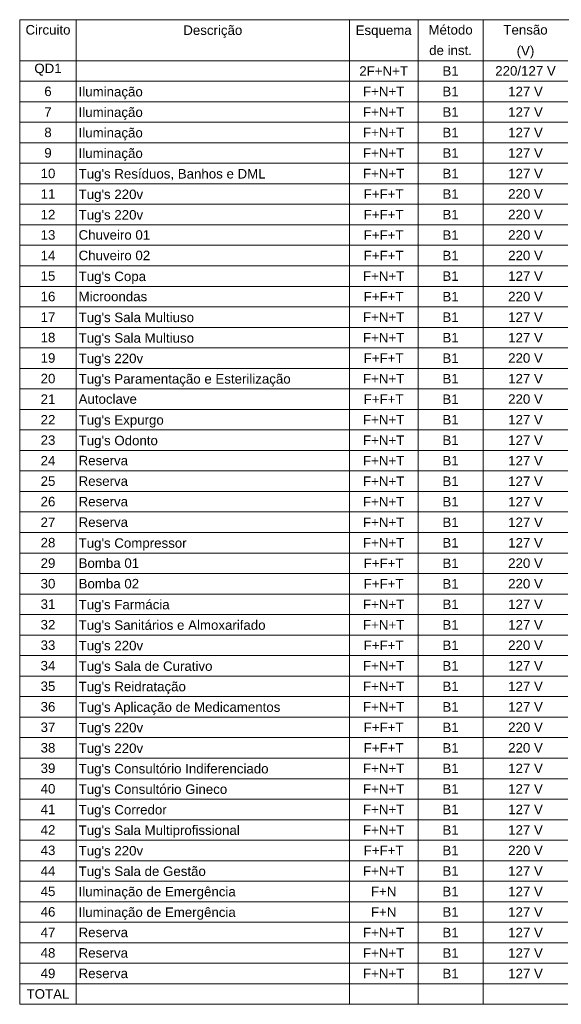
# Model space of a CAD drawing. Extents: x 5066 to 9756, y -2696 to -1109.
# Tile 6 of 208: x 9401 to 9412, y -2683 to -2664. Entities that reach past the tile are written whole.
import ezdxf

# ---------------------------------------------------------------- set-up
doc = ezdxf.new("R2010")
doc.units = 0
doc.header["$MEASUREMENT"] = 0
doc.linetypes.add('NULL', pattern=[0])
doc.layers.add('DI-Tabelas', color=7, linetype='CONTINUOUS', lineweight=13)
doc.styles.add('Arial', font='arial.ttf')

msp = doc.modelspace()

# ---------------------------------------------------------------- linework, layer by layer
at = {"layer": 'DI-Tabelas'}
for p, q in [((9401.159, -2664.079), (9401.159, -2663.669)), ((9434.976, -2663.669), (9401.159, -2663.669)), ((9402.29, -2663.669), (9402.29, -2664.079)), ((9407.75, -2663.669), (9407.75, -2664.079)), ((9409.123, -2663.669), (9409.123, -2664.079)), ((9410.426, -2663.669), (9410.426, -2664.079)), ((9401.159, -2664.49), (9401.159, -2664.079)), ((9402.29, -2664.079), (9402.29, -2664.49)), ((9407.75, -2664.079), (9407.75, -2664.49)), ((9409.123, -2664.079), (9409.123, -2664.49)), ((9410.426, -2664.079), (9410.426, -2664.49)), ((9402.29, -2664.49), (9401.159, -2664.49)), ((9401.159, -2664.9), (9401.159, -2664.49)), ((9401.159, -2664.49), (9402.29, -2664.49)), ((9407.75, -2664.49), (9402.29, -2664.49)), ((9402.29, -2664.49), (9402.29, -2664.9)), ((9402.29, -2664.49), (9407.75, -2664.49)), ((9409.123, -2664.49), (9407.75, -2664.49)), ((9407.75, -2664.49), (9407.75, -2664.9)), ((9407.75, -2664.49), (9409.123, -2664.49)), ((9410.426, -2664.49), (9409.123, -2664.49)), ((9409.123, -2664.49), (9409.123, -2664.9)), ((9409.123, -2664.49), (9410.426, -2664.49)), ((9412.118, -2664.49), (9410.426, -2664.49)), ((9410.426, -2664.49), (9410.426, -2664.9)), ((9410.426, -2664.49), (9412.118, -2664.49)), ((9402.29, -2664.9), (9401.159, -2664.9)), ((9401.159, -2665.31), (9401.159, -2664.9)), ((9407.75, -2664.9), (9402.29, -2664.9)), ((9402.29, -2664.9), (9402.29, -2665.31)), ((9409.123, -2664.9), (9407.75, -2664.9)), ((9407.75, -2664.9), (9407.75, -2665.31)), ((9410.426, -2664.9), (9409.123, -2664.9)), ((9409.123, -2664.9), (9409.123, -2665.31)), ((9412.118, -2664.9), (9410.426, -2664.9)), ((9410.426, -2664.9), (9410.426, -2665.31)), ((9402.29, -2665.31), (9401.159, -2665.31)), ((9401.159, -2665.721), (9401.159, -2665.31)), ((9407.75, -2665.31), (9402.29, -2665.31)), ((9402.29, -2665.31), (9402.29, -2665.721)), ((9409.123, -2665.31), (9407.75, -2665.31)), ((9407.75, -2665.31), (9407.75, -2665.721)), ((9410.426, -2665.31), (9409.123, -2665.31)), ((9409.123, -2665.31), (9409.123, -2665.721)), ((9412.118, -2665.31), (9410.426, -2665.31)), ((9410.426, -2665.31), (9410.426, -2665.721)), ((9402.29, -2665.721), (9401.159, -2665.721)), ((9401.159, -2666.131), (9401.159, -2665.721)), ((9407.75, -2665.721), (9402.29, -2665.721)), ((9402.29, -2665.721), (9402.29, -2666.131)), ((9409.123, -2665.721), (9407.75, -2665.721)), ((9407.75, -2665.721), (9407.75, -2666.131)), ((9410.426, -2665.721), (9409.123, -2665.721)), ((9409.123, -2665.721), (9409.123, -2666.131)), ((9412.118, -2665.721), (9410.426, -2665.721)), ((9410.426, -2665.721), (9410.426, -2666.131)), ((9402.29, -2666.131), (9401.159, -2666.131)), ((9401.159, -2666.542), (9401.159, -2666.131)), ((9407.75, -2666.131), (9402.29, -2666.131)), ((9402.29, -2666.131), (9402.29, -2666.542)), ((9409.123, -2666.131), (9407.75, -2666.131)), ((9407.75, -2666.131), (9407.75, -2666.542)), ((9410.426, -2666.131), (9409.123, -2666.131)), ((9409.123, -2666.131), (9409.123, -2666.542)), ((9412.118, -2666.131), (9410.426, -2666.131)), ((9410.426, -2666.131), (9410.426, -2666.542)), ((9402.29, -2666.542), (9401.159, -2666.542)), ((9401.159, -2666.952), (9401.159, -2666.542)), ((9407.75, -2666.542), (9402.29, -2666.542)), ((9402.29, -2666.542), (9402.29, -2666.952)), ((9409.123, -2666.542), (9407.75, -2666.542)), ((9407.75, -2666.542), (9407.75, -2666.952)), ((9410.426, -2666.542), (9409.123, -2666.542)), ((9409.123, -2666.542), (9409.123, -2666.952)), ((9412.118, -2666.542), (9410.426, -2666.542)), ((9410.426, -2666.542), (9410.426, -2666.952)), ((9402.29, -2666.952), (9401.159, -2666.952)), ((9401.159, -2667.362), (9401.159, -2666.952)), ((9407.75, -2666.952), (9402.29, -2666.952)), ((9402.29, -2666.952), (9402.29, -2667.362)), ((9409.123, -2666.952), (9407.75, -2666.952)), ((9407.75, -2666.952), (9407.75, -2667.362)), ((9410.426, -2666.952), (9409.123, -2666.952)), ((9409.123, -2666.952), (9409.123, -2667.362)), ((9412.118, -2666.952), (9410.426, -2666.952)), ((9410.426, -2666.952), (9410.426, -2667.362)), ((9402.29, -2667.362), (9401.159, -2667.362)), ((9401.159, -2667.773), (9401.159, -2667.362)), ((9407.75, -2667.362), (9402.29, -2667.362)), ((9402.29, -2667.362), (9402.29, -2667.773)), ((9409.123, -2667.362), (9407.75, -2667.362)), ((9407.75, -2667.362), (9407.75, -2667.773)), ((9410.426, -2667.362), (9409.123, -2667.362)), ((9409.123, -2667.362), (9409.123, -2667.773)), ((9412.118, -2667.362), (9410.426, -2667.362)), ((9410.426, -2667.362), (9410.426, -2667.773)), ((9402.29, -2667.773), (9401.159, -2667.773)), ((9401.159, -2668.183), (9401.159, -2667.773)), ((9407.75, -2667.773), (9402.29, -2667.773)), ((9402.29, -2667.773), (9402.29, -2668.183)), ((9409.123, -2667.773), (9407.75, -2667.773)), ((9407.75, -2667.773), (9407.75, -2668.183)), ((9410.426, -2667.773), (9409.123, -2667.773)), ((9409.123, -2667.773), (9409.123, -2668.183)), ((9412.118, -2667.773), (9410.426, -2667.773)), ((9410.426, -2667.773), (9410.426, -2668.183)), ((9402.29, -2668.183), (9401.159, -2668.183)), ((9401.159, -2668.594), (9401.159, -2668.183)), ((9407.75, -2668.183), (9402.29, -2668.183)), ((9402.29, -2668.183), (9402.29, -2668.594)), ((9409.123, -2668.183), (9407.75, -2668.183)), ((9407.75, -2668.183), (9407.75, -2668.594)), ((9410.426, -2668.183), (9409.123, -2668.183)), ((9409.123, -2668.183), (9409.123, -2668.594)), ((9412.118, -2668.183), (9410.426, -2668.183)), ((9410.426, -2668.183), (9410.426, -2668.594)), ((9402.29, -2668.594), (9401.159, -2668.594)), ((9401.159, -2669.004), (9401.159, -2668.594)), ((9407.75, -2668.594), (9402.29, -2668.594)), ((9402.29, -2668.594), (9402.29, -2669.004)), ((9409.123, -2668.594), (9407.75, -2668.594)), ((9407.75, -2668.594), (9407.75, -2669.004)), ((9410.426, -2668.594), (9409.123, -2668.594)), ((9409.123, -2668.594), (9409.123, -2669.004)), ((9412.118, -2668.594), (9410.426, -2668.594)), ((9410.426, -2668.594), (9410.426, -2669.004)), ((9402.29, -2669.004), (9401.159, -2669.004)), ((9401.159, -2669.414), (9401.159, -2669.004)), ((9407.75, -2669.004), (9402.29, -2669.004)), ((9402.29, -2669.004), (9402.29, -2669.414)), ((9409.123, -2669.004), (9407.75, -2669.004)), ((9407.75, -2669.004), (9407.75, -2669.414)), ((9410.426, -2669.004), (9409.123, -2669.004)), ((9409.123, -2669.004), (9409.123, -2669.414)), ((9412.118, -2669.004), (9410.426, -2669.004)), ((9410.426, -2669.004), (9410.426, -2669.414)), ((9402.29, -2669.414), (9401.159, -2669.414)), ((9401.159, -2669.825), (9401.159, -2669.414)), ((9407.75, -2669.414), (9402.29, -2669.414)), ((9402.29, -2669.414), (9402.29, -2669.825)), ((9409.123, -2669.414), (9407.75, -2669.414)), ((9407.75, -2669.414), (9407.75, -2669.825)), ((9410.426, -2669.414), (9409.123, -2669.414)), ((9409.123, -2669.414), (9409.123, -2669.825)), ((9412.118, -2669.414), (9410.426, -2669.414)), ((9410.426, -2669.414), (9410.426, -2669.825)), ((9402.29, -2669.825), (9401.159, -2669.825)), ((9401.159, -2670.235), (9401.159, -2669.825)), ((9407.75, -2669.825), (9402.29, -2669.825)), ((9402.29, -2669.825), (9402.29, -2670.235)), ((9409.123, -2669.825), (9407.75, -2669.825)), ((9407.75, -2669.825), (9407.75, -2670.235)), ((9410.426, -2669.825), (9409.123, -2669.825)), ((9409.123, -2669.825), (9409.123, -2670.235)), ((9412.118, -2669.825), (9410.426, -2669.825)), ((9410.426, -2669.825), (9410.426, -2670.235)), ((9402.29, -2670.235), (9401.159, -2670.235)), ((9401.159, -2670.646), (9401.159, -2670.235)), ((9407.75, -2670.235), (9402.29, -2670.235)), ((9402.29, -2670.235), (9402.29, -2670.646)), ((9409.123, -2670.235), (9407.75, -2670.235)), ((9407.75, -2670.235), (9407.75, -2670.646)), ((9410.426, -2670.235), (9409.123, -2670.235)), ((9409.123, -2670.235), (9409.123, -2670.646)), ((9412.118, -2670.235), (9410.426, -2670.235)), ((9410.426, -2670.235), (9410.426, -2670.646)), ((9402.29, -2670.646), (9401.159, -2670.646)), ((9401.159, -2671.056), (9401.159, -2670.646)), ((9407.75, -2670.646), (9402.29, -2670.646)), ((9402.29, -2670.646), (9402.29, -2671.056)), ((9409.123, -2670.646), (9407.75, -2670.646)), ((9407.75, -2670.646), (9407.75, -2671.056)), ((9410.426, -2670.646), (9409.123, -2670.646)), ((9409.123, -2670.646), (9409.123, -2671.056)), ((9412.118, -2670.646), (9410.426, -2670.646)), ((9410.426, -2670.646), (9410.426, -2671.056)), ((9402.29, -2671.056), (9401.159, -2671.056)), ((9401.159, -2671.466), (9401.159, -2671.056)), ((9407.75, -2671.056), (9402.29, -2671.056)), ((9402.29, -2671.056), (9402.29, -2671.466)), ((9409.123, -2671.056), (9407.75, -2671.056)), ((9407.75, -2671.056), (9407.75, -2671.466)), ((9410.426, -2671.056), (9409.123, -2671.056)), ((9409.123, -2671.056), (9409.123, -2671.466)), ((9412.118, -2671.056), (9410.426, -2671.056)), ((9410.426, -2671.056), (9410.426, -2671.466)), ((9402.29, -2671.466), (9401.159, -2671.466)), ((9401.159, -2671.877), (9401.159, -2671.466)), ((9407.75, -2671.466), (9402.29, -2671.466)), ((9402.29, -2671.466), (9402.29, -2671.877)), ((9409.123, -2671.466), (9407.75, -2671.466)), ((9407.75, -2671.466), (9407.75, -2671.877)), ((9410.426, -2671.466), (9409.123, -2671.466)), ((9409.123, -2671.466), (9409.123, -2671.877)), ((9412.118, -2671.466), (9410.426, -2671.466)), ((9410.426, -2671.466), (9410.426, -2671.877)), ((9402.29, -2671.877), (9401.159, -2671.877)), ((9401.159, -2672.287), (9401.159, -2671.877)), ((9407.75, -2671.877), (9402.29, -2671.877)), ((9402.29, -2671.877), (9402.29, -2672.287)), ((9409.123, -2671.877), (9407.75, -2671.877)), ((9407.75, -2671.877), (9407.75, -2672.287)), ((9410.426, -2671.877), (9409.123, -2671.877)), ((9409.123, -2671.877), (9409.123, -2672.287)), ((9412.118, -2671.877), (9410.426, -2671.877)), ((9410.426, -2671.877), (9410.426, -2672.287)), ((9402.29, -2672.287), (9401.159, -2672.287)), ((9401.159, -2672.698), (9401.159, -2672.287)), ((9407.75, -2672.287), (9402.29, -2672.287)), ((9402.29, -2672.287), (9402.29, -2672.698)), ((9409.123, -2672.287), (9407.75, -2672.287)), ((9407.75, -2672.287), (9407.75, -2672.698)), ((9410.426, -2672.287), (9409.123, -2672.287)), ((9409.123, -2672.287), (9409.123, -2672.698)), ((9412.118, -2672.287), (9410.426, -2672.287)), ((9410.426, -2672.287), (9410.426, -2672.698)), ((9402.29, -2672.698), (9401.159, -2672.698)), ((9401.159, -2673.108), (9401.159, -2672.698)), ((9407.75, -2672.698), (9402.29, -2672.698)), ((9402.29, -2672.698), (9402.29, -2673.108)), ((9409.123, -2672.698), (9407.75, -2672.698)), ((9407.75, -2672.698), (9407.75, -2673.108)), ((9410.426, -2672.698), (9409.123, -2672.698)), ((9409.123, -2672.698), (9409.123, -2673.108)), ((9412.118, -2672.698), (9410.426, -2672.698)), ((9410.426, -2672.698), (9410.426, -2673.108)), ((9402.29, -2673.108), (9401.159, -2673.108)), ((9401.159, -2673.518), (9401.159, -2673.108)), ((9407.75, -2673.108), (9402.29, -2673.108)), ((9402.29, -2673.108), (9402.29, -2673.518)), ((9409.123, -2673.108), (9407.75, -2673.108)), ((9407.75, -2673.108), (9407.75, -2673.518)), ((9410.426, -2673.108), (9409.123, -2673.108)), ((9409.123, -2673.108), (9409.123, -2673.518)), ((9412.118, -2673.108), (9410.426, -2673.108)), ((9410.426, -2673.108), (9410.426, -2673.518)), ((9402.29, -2673.518), (9401.159, -2673.518)), ((9401.159, -2673.929), (9401.159, -2673.518)), ((9407.75, -2673.518), (9402.29, -2673.518)), ((9402.29, -2673.518), (9402.29, -2673.929)), ((9409.123, -2673.518), (9407.75, -2673.518)), ((9407.75, -2673.518), (9407.75, -2673.929)), ((9410.426, -2673.518), (9409.123, -2673.518)), ((9409.123, -2673.518), (9409.123, -2673.929)), ((9412.118, -2673.518), (9410.426, -2673.518)), ((9410.426, -2673.518), (9410.426, -2673.929)), ((9402.29, -2673.929), (9401.159, -2673.929)), ((9401.159, -2674.339), (9401.159, -2673.929)), ((9407.75, -2673.929), (9402.29, -2673.929)), ((9402.29, -2673.929), (9402.29, -2674.339)), ((9409.123, -2673.929), (9407.75, -2673.929)), ((9407.75, -2673.929), (9407.75, -2674.339)), ((9410.426, -2673.929), (9409.123, -2673.929)), ((9409.123, -2673.929), (9409.123, -2674.339)), ((9412.118, -2673.929), (9410.426, -2673.929)), ((9410.426, -2673.929), (9410.426, -2674.339)), ((9402.29, -2674.339), (9401.159, -2674.339)), ((9401.159, -2674.75), (9401.159, -2674.339)), ((9407.75, -2674.339), (9402.29, -2674.339)), ((9402.29, -2674.339), (9402.29, -2674.75)), ((9409.123, -2674.339), (9407.75, -2674.339)), ((9407.75, -2674.339), (9407.75, -2674.75)), ((9410.426, -2674.339), (9409.123, -2674.339)), ((9409.123, -2674.339), (9409.123, -2674.75)), ((9412.118, -2674.339), (9410.426, -2674.339)), ((9410.426, -2674.339), (9410.426, -2674.75)), ((9402.29, -2674.75), (9401.159, -2674.75)), ((9401.159, -2675.16), (9401.159, -2674.75)), ((9407.75, -2674.75), (9402.29, -2674.75)), ((9402.29, -2674.75), (9402.29, -2675.16)), ((9409.123, -2674.75), (9407.75, -2674.75)), ((9407.75, -2674.75), (9407.75, -2675.16)), ((9410.426, -2674.75), (9409.123, -2674.75)), ((9409.123, -2674.75), (9409.123, -2675.16)), ((9412.118, -2674.75), (9410.426, -2674.75)), ((9410.426, -2674.75), (9410.426, -2675.16)), ((9402.29, -2675.16), (9401.159, -2675.16)), ((9401.159, -2675.57), (9401.159, -2675.16)), ((9407.75, -2675.16), (9402.29, -2675.16)), ((9402.29, -2675.16), (9402.29, -2675.57)), ((9409.123, -2675.16), (9407.75, -2675.16)), ((9407.75, -2675.16), (9407.75, -2675.57)), ((9410.426, -2675.16), (9409.123, -2675.16)), ((9409.123, -2675.16), (9409.123, -2675.57)), ((9412.118, -2675.16), (9410.426, -2675.16)), ((9410.426, -2675.16), (9410.426, -2675.57)), ((9402.29, -2675.57), (9401.159, -2675.57)), ((9401.159, -2675.981), (9401.159, -2675.57)), ((9407.75, -2675.57), (9402.29, -2675.57)), ((9402.29, -2675.57), (9402.29, -2675.981)), ((9409.123, -2675.57), (9407.75, -2675.57)), ((9407.75, -2675.57), (9407.75, -2675.981)), ((9410.426, -2675.57), (9409.123, -2675.57)), ((9409.123, -2675.57), (9409.123, -2675.981)), ((9412.118, -2675.57), (9410.426, -2675.57)), ((9410.426, -2675.57), (9410.426, -2675.981)), ((9402.29, -2675.981), (9401.159, -2675.981)), ((9401.159, -2676.391), (9401.159, -2675.981)), ((9407.75, -2675.981), (9402.29, -2675.981)), ((9402.29, -2675.981), (9402.29, -2676.391)), ((9409.123, -2675.981), (9407.75, -2675.981)), ((9407.75, -2675.981), (9407.75, -2676.391)), ((9410.426, -2675.981), (9409.123, -2675.981)), ((9409.123, -2675.981), (9409.123, -2676.391)), ((9412.118, -2675.981), (9410.426, -2675.981)), ((9410.426, -2675.981), (9410.426, -2676.391)), ((9402.29, -2676.391), (9401.159, -2676.391)), ((9401.159, -2676.802), (9401.159, -2676.391)), ((9407.75, -2676.391), (9402.29, -2676.391)), ((9402.29, -2676.391), (9402.29, -2676.802)), ((9409.123, -2676.391), (9407.75, -2676.391)), ((9407.75, -2676.391), (9407.75, -2676.802)), ((9410.426, -2676.391), (9409.123, -2676.391)), ((9409.123, -2676.391), (9409.123, -2676.802)), ((9412.118, -2676.391), (9410.426, -2676.391)), ((9410.426, -2676.391), (9410.426, -2676.802)), ((9402.29, -2676.802), (9401.159, -2676.802)), ((9401.159, -2677.212), (9401.159, -2676.802)), ((9407.75, -2676.802), (9402.29, -2676.802)), ((9402.29, -2676.802), (9402.29, -2677.212)), ((9409.123, -2676.802), (9407.75, -2676.802)), ((9407.75, -2676.802), (9407.75, -2677.212)), ((9410.426, -2676.802), (9409.123, -2676.802)), ((9409.123, -2676.802), (9409.123, -2677.212)), ((9412.118, -2676.802), (9410.426, -2676.802)), ((9410.426, -2676.802), (9410.426, -2677.212)), ((9402.29, -2677.212), (9401.159, -2677.212)), ((9401.159, -2677.622), (9401.159, -2677.212)), ((9407.75, -2677.212), (9402.29, -2677.212)), ((9402.29, -2677.212), (9402.29, -2677.622)), ((9409.123, -2677.212), (9407.75, -2677.212)), ((9407.75, -2677.212), (9407.75, -2677.622)), ((9410.426, -2677.212), (9409.123, -2677.212)), ((9409.123, -2677.212), (9409.123, -2677.622)), ((9412.118, -2677.212), (9410.426, -2677.212)), ((9410.426, -2677.212), (9410.426, -2677.622)), ((9402.29, -2677.622), (9401.159, -2677.622)), ((9401.159, -2678.033), (9401.159, -2677.622)), ((9407.75, -2677.622), (9402.29, -2677.622)), ((9402.29, -2677.622), (9402.29, -2678.033)), ((9409.123, -2677.622), (9407.75, -2677.622)), ((9407.75, -2677.622), (9407.75, -2678.033)), ((9410.426, -2677.622), (9409.123, -2677.622)), ((9409.123, -2677.622), (9409.123, -2678.033)), ((9412.118, -2677.622), (9410.426, -2677.622)), ((9410.426, -2677.622), (9410.426, -2678.033)), ((9402.29, -2678.033), (9401.159, -2678.033)), ((9401.159, -2678.443), (9401.159, -2678.033)), ((9407.75, -2678.033), (9402.29, -2678.033)), ((9402.29, -2678.033), (9402.29, -2678.443)), ((9409.123, -2678.033), (9407.75, -2678.033)), ((9407.75, -2678.033), (9407.75, -2678.443)), ((9410.426, -2678.033), (9409.123, -2678.033)), ((9409.123, -2678.033), (9409.123, -2678.443)), ((9412.118, -2678.033), (9410.426, -2678.033)), ((9410.426, -2678.033), (9410.426, -2678.443)), ((9402.29, -2678.443), (9401.159, -2678.443)), ((9401.159, -2678.854), (9401.159, -2678.443)), ((9407.75, -2678.443), (9402.29, -2678.443)), ((9402.29, -2678.443), (9402.29, -2678.854)), ((9409.123, -2678.443), (9407.75, -2678.443)), ((9407.75, -2678.443), (9407.75, -2678.854)), ((9410.426, -2678.443), (9409.123, -2678.443)), ((9409.123, -2678.443), (9409.123, -2678.854)), ((9412.118, -2678.443), (9410.426, -2678.443)), ((9410.426, -2678.443), (9410.426, -2678.854)), ((9402.29, -2678.854), (9401.159, -2678.854)), ((9401.159, -2679.264), (9401.159, -2678.854)), ((9407.75, -2678.854), (9402.29, -2678.854)), ((9402.29, -2678.854), (9402.29, -2679.264)), ((9409.123, -2678.854), (9407.75, -2678.854)), ((9407.75, -2678.854), (9407.75, -2679.264)), ((9410.426, -2678.854), (9409.123, -2678.854)), ((9409.123, -2678.854), (9409.123, -2679.264)), ((9412.118, -2678.854), (9410.426, -2678.854)), ((9410.426, -2678.854), (9410.426, -2679.264)), ((9402.29, -2679.264), (9401.159, -2679.264)), ((9401.159, -2679.674), (9401.159, -2679.264)), ((9407.75, -2679.264), (9402.29, -2679.264)), ((9402.29, -2679.264), (9402.29, -2679.674)), ((9409.123, -2679.264), (9407.75, -2679.264)), ((9407.75, -2679.264), (9407.75, -2679.674)), ((9410.426, -2679.264), (9409.123, -2679.264)), ((9409.123, -2679.264), (9409.123, -2679.674)), ((9412.118, -2679.264), (9410.426, -2679.264)), ((9410.426, -2679.264), (9410.426, -2679.674)), ((9402.29, -2679.674), (9401.159, -2679.674)), ((9401.159, -2680.085), (9401.159, -2679.674)), ((9407.75, -2679.674), (9402.29, -2679.674)), ((9402.29, -2679.674), (9402.29, -2680.085)), ((9409.123, -2679.674), (9407.75, -2679.674)), ((9407.75, -2679.674), (9407.75, -2680.085)), ((9410.426, -2679.674), (9409.123, -2679.674)), ((9409.123, -2679.674), (9409.123, -2680.085)), ((9412.118, -2679.674), (9410.426, -2679.674)), ((9410.426, -2679.674), (9410.426, -2680.085)), ((9402.29, -2680.085), (9401.159, -2680.085)), ((9401.159, -2680.495), (9401.159, -2680.085)), ((9407.75, -2680.085), (9402.29, -2680.085)), ((9402.29, -2680.085), (9402.29, -2680.495)), ((9409.123, -2680.085), (9407.75, -2680.085)), ((9407.75, -2680.085), (9407.75, -2680.495)), ((9410.426, -2680.085), (9409.123, -2680.085)), ((9409.123, -2680.085), (9409.123, -2680.495)), ((9412.118, -2680.085), (9410.426, -2680.085)), ((9410.426, -2680.085), (9410.426, -2680.495)), ((9402.29, -2680.495), (9401.159, -2680.495)), ((9401.159, -2680.906), (9401.159, -2680.495)), ((9407.75, -2680.495), (9402.29, -2680.495)), ((9402.29, -2680.495), (9402.29, -2680.906)), ((9409.123, -2680.495), (9407.75, -2680.495)), ((9407.75, -2680.495), (9407.75, -2680.906)), ((9410.426, -2680.495), (9409.123, -2680.495)), ((9409.123, -2680.495), (9409.123, -2680.906)), ((9412.118, -2680.495), (9410.426, -2680.495)), ((9410.426, -2680.495), (9410.426, -2680.906)), ((9402.29, -2680.906), (9401.159, -2680.906)), ((9401.159, -2681.316), (9401.159, -2680.906)), ((9407.75, -2680.906), (9402.29, -2680.906)), ((9402.29, -2680.906), (9402.29, -2681.316)), ((9409.123, -2680.906), (9407.75, -2680.906)), ((9407.75, -2680.906), (9407.75, -2681.316)), ((9410.426, -2680.906), (9409.123, -2680.906)), ((9409.123, -2680.906), (9409.123, -2681.316)), ((9412.118, -2680.906), (9410.426, -2680.906)), ((9410.426, -2680.906), (9410.426, -2681.316)), ((9402.29, -2681.316), (9401.159, -2681.316)), ((9401.159, -2681.726), (9401.159, -2681.316)), ((9407.75, -2681.316), (9402.29, -2681.316)), ((9402.29, -2681.316), (9402.29, -2681.726)), ((9409.123, -2681.316), (9407.75, -2681.316)), ((9407.75, -2681.316), (9407.75, -2681.726)), ((9410.426, -2681.316), (9409.123, -2681.316)), ((9409.123, -2681.316), (9409.123, -2681.726)), ((9412.118, -2681.316), (9410.426, -2681.316)), ((9410.426, -2681.316), (9410.426, -2681.726)), ((9402.29, -2681.726), (9401.159, -2681.726)), ((9401.159, -2682.137), (9401.159, -2681.726)), ((9407.75, -2681.726), (9402.29, -2681.726)), ((9402.29, -2681.726), (9402.29, -2682.137)), ((9409.123, -2681.726), (9407.75, -2681.726)), ((9407.75, -2681.726), (9407.75, -2682.137)), ((9410.426, -2681.726), (9409.123, -2681.726)), ((9409.123, -2681.726), (9409.123, -2682.137)), ((9412.118, -2681.726), (9410.426, -2681.726)), ((9410.426, -2681.726), (9410.426, -2682.137)), ((9402.29, -2682.137), (9401.159, -2682.137)), ((9401.159, -2682.547), (9401.159, -2682.137)), ((9407.75, -2682.137), (9402.29, -2682.137)), ((9402.29, -2682.137), (9402.29, -2682.547)), ((9409.123, -2682.137), (9407.75, -2682.137)), ((9407.75, -2682.137), (9407.75, -2682.547)), ((9410.426, -2682.137), (9409.123, -2682.137)), ((9409.123, -2682.137), (9409.123, -2682.547)), ((9412.118, -2682.137), (9410.426, -2682.137)), ((9410.426, -2682.137), (9410.426, -2682.547)), ((9402.29, -2682.547), (9401.159, -2682.547)), ((9401.159, -2682.958), (9401.159, -2682.547)), ((9407.75, -2682.547), (9402.29, -2682.547)), ((9402.29, -2682.547), (9402.29, -2682.958)), ((9409.123, -2682.547), (9407.75, -2682.547)), ((9407.75, -2682.547), (9407.75, -2682.958)), ((9410.426, -2682.547), (9409.123, -2682.547)), ((9409.123, -2682.547), (9409.123, -2682.958)), ((9412.118, -2682.547), (9410.426, -2682.547)), ((9410.426, -2682.547), (9410.426, -2682.958)), ((9402.29, -2682.958), (9401.159, -2682.958)), ((9401.159, -2683.368), (9401.159, -2682.958)), ((9407.75, -2682.958), (9402.29, -2682.958)), ((9402.29, -2682.958), (9402.29, -2683.368)), ((9409.123, -2682.958), (9407.75, -2682.958)), ((9407.75, -2682.958), (9407.75, -2683.368)), ((9410.426, -2682.958), (9409.123, -2682.958)), ((9409.123, -2682.958), (9409.123, -2683.368)), ((9412.118, -2682.958), (9410.426, -2682.958)), ((9410.426, -2682.958), (9410.426, -2683.368)), ((9402.29, -2683.368), (9401.159, -2683.368)), ((9407.75, -2683.368), (9402.29, -2683.368)), ((9409.123, -2683.368), (9407.75, -2683.368)), ((9410.426, -2683.368), (9409.123, -2683.368)), ((9412.118, -2683.368), (9410.426, -2683.368))]:
    msp.add_line(p, q, dxfattribs=at)

# ---------------------------------------------------------------- texts
at = {"layer": 'DI-Tabelas', "linetype": 'NULL', "char_height": 0.19, "line_spacing_factor": 0.6, "style": 'Arial'}
for s, insert, width, attachment_point in [('Circuito', (9401.725, -2663.969), 1.80329, 8), ('Método', (9409.774, -2663.969), 1.77446, 8), ('Tensão', (9411.272, -2663.969), 1.77446, 8), ('Descrição', (9405.02, -2664.032), 2.36517, 8), ('Esquema', (9408.436, -2664.032), 2.24749, 8), ('de inst.', (9409.774, -2664.379), 1.71523, 8), ('(V)', (9411.272, -2664.442), 0.70916, 8), ('QD1', (9401.725, -2664.79), 1.09387, 8), ('2F+N+T', (9408.436, -2664.79), 1.95136, 8), ('B1', (9409.774, -2664.79), 0.65071, 8), ('220/127 V', (9411.272, -2664.79), 2.42569, 8), ('6', (9401.725, -2665.2), 0.29587, 8), ('Iluminação', (9402.337, -2665.263), 2.57272, 7), ('F+N+T', (9408.436, -2665.2), 1.65549, 8), ('B1', (9409.774, -2665.2), 0.65071, 8), ('127 V', (9411.272, -2665.2), 1.39027, 8), ('7', (9401.725, -2665.611), 0.29587, 8), ('Iluminação', (9402.337, -2665.673), 2.57272, 7), ('F+N+T', (9408.436, -2665.611), 1.65549, 8), ('B1', (9409.774, -2665.611), 0.65071, 8), ('127 V', (9411.272, -2665.611), 1.39027, 8), ('8', (9401.725, -2666.021), 0.29587, 8), ('Iluminação', (9402.337, -2666.084), 2.57272, 7), ('F+N+T', (9408.436, -2666.021), 1.65549, 8), ('B1', (9409.774, -2666.021), 0.65071, 8), ('127 V', (9411.272, -2666.021), 1.39027, 8), ('9', (9401.725, -2666.431), 0.29587, 8), ('Iluminação', (9402.337, -2666.494), 2.57272, 7), ('F+N+T', (9408.436, -2666.431), 1.65549, 8), ('B1', (9409.774, -2666.431), 0.65071, 8), ('127 V', (9411.272, -2666.431), 1.39027, 8), ('10', (9401.725, -2666.842), 0.59175, 8), ("Tug's Resíduos, Banhos e DML", (9402.337, -2666.904), 7.49424, 7), ('F+N+T', (9408.436, -2666.842), 1.65549, 8), ('B1', (9409.774, -2666.842), 0.65071, 8), ('127 V', (9411.272, -2666.842), 1.39027, 8), ('11', (9401.725, -2667.252), 0.59175, 8), ("Tug's 220v", (9402.337, -2667.315), 2.58571, 7), ('F+F+T', (9408.436, -2667.252), 1.59626, 8), ('B1', (9409.774, -2667.252), 0.65071, 8), ('220 V', (9411.272, -2667.252), 1.39027, 8), ('12', (9401.725, -2667.663), 0.59175, 8), ("Tug's 220v", (9402.337, -2667.725), 2.58571, 7), ('F+F+T', (9408.436, -2667.663), 1.59626, 8), ('B1', (9409.774, -2667.663), 0.65071, 8), ('220 V', (9411.272, -2667.663), 1.39027, 8), ('13', (9401.725, -2668.073), 0.59175, 8), ('Chuveiro 01', (9402.337, -2668.073), 2.86859, 7), ('F+F+T', (9408.436, -2668.073), 1.59626, 8), ('B1', (9409.774, -2668.073), 0.65071, 8), ('220 V', (9411.272, -2668.073), 1.39027, 8), ('14', (9401.725, -2668.483), 0.59175, 8), ('Chuveiro 02', (9402.337, -2668.483), 2.86859, 7), ('F+F+T', (9408.436, -2668.483), 1.59626, 8), ('B1', (9409.774, -2668.483), 0.65071, 8), ('220 V', (9411.272, -2668.483), 1.39027, 8), ('15', (9401.725, -2668.894), 0.59175, 8), ('F+N+T', (9408.436, -2668.894), 1.65549, 8), ('B1', (9409.774, -2668.894), 0.65071, 8), ('127 V', (9411.272, -2668.894), 1.39027, 8), ("Tug's Copa", (9402.337, -2668.956), 2.7039, 7), ('Microondas', (9402.337, -2669.304), 2.74988, 7), ('16', (9401.725, -2669.304), 0.59175, 8), ('F+F+T', (9408.436, -2669.304), 1.59626, 8), ('B1', (9409.774, -2669.304), 0.65071, 8), ('220 V', (9411.272, -2669.304), 1.39027, 8), ('17', (9401.725, -2669.715), 0.59175, 8), ("Tug's Sala Multiuso", (9402.337, -2669.777), 4.62565, 7), ('F+N+T', (9408.436, -2669.715), 1.65549, 8), ('B1', (9409.774, -2669.715), 0.65071, 8), ('127 V', (9411.272, -2669.715), 1.39027, 8), ('18', (9401.725, -2670.125), 0.59175, 8), ("Tug's Sala Multiuso", (9402.337, -2670.188), 4.62565, 7), ('F+N+T', (9408.436, -2670.125), 1.65549, 8), ('B1', (9409.774, -2670.125), 0.65071, 8), ('127 V', (9411.272, -2670.125), 1.39027, 8), ('19', (9401.725, -2670.535), 0.59175, 8), ("Tug's 220v", (9402.337, -2670.598), 2.58571, 7), ('F+F+T', (9408.436, -2670.535), 1.59626, 8), ('B1', (9409.774, -2670.535), 0.65071, 8), ('220 V', (9411.272, -2670.535), 1.39027, 8), ('20', (9401.725, -2670.946), 0.59175, 8), ("Tug's Paramentação e Esterilização", (9402.337, -2671.008), 8.49953, 7), ('F+N+T', (9408.436, -2670.946), 1.65549, 8), ('B1', (9409.774, -2670.946), 0.65071, 8), ('127 V', (9411.272, -2670.946), 1.39027, 8), ('21', (9401.725, -2671.356), 0.59175, 8), ('Autoclave', (9402.337, -2671.356), 2.33633, 7), ('F+F+T', (9408.436, -2671.356), 1.59626, 8), ('B1', (9409.774, -2671.356), 0.65071, 8), ('220 V', (9411.272, -2671.356), 1.39027, 8), ('22', (9401.725, -2671.767), 0.59175, 8), ("Tug's Expurgo", (9402.337, -2671.829), 3.41358, 7), ('F+N+T', (9408.436, -2671.767), 1.65549, 8), ('B1', (9409.774, -2671.767), 0.65071, 8), ('127 V', (9411.272, -2671.767), 1.39027, 8), ('23', (9401.725, -2672.177), 0.59175, 8), ("Tug's Odonto", (9402.337, -2672.24), 3.17719, 7), ('F+N+T', (9408.436, -2672.177), 1.65549, 8), ('B1', (9409.774, -2672.177), 0.65071, 8), ('127 V', (9411.272, -2672.177), 1.39027, 8), ('24', (9401.725, -2672.587), 0.59175, 8), ('Reserva', (9402.337, -2672.587), 1.98097, 7), ('F+N+T', (9408.436, -2672.587), 1.65549, 8), ('B1', (9409.774, -2672.587), 0.65071, 8), ('127 V', (9411.272, -2672.587), 1.39027, 8), ('25', (9401.725, -2672.998), 0.59175, 8), ('Reserva', (9402.337, -2672.998), 1.98097, 7), ('F+N+T', (9408.436, -2672.998), 1.65549, 8), ('B1', (9409.774, -2672.998), 0.65071, 8), ('127 V', (9411.272, -2672.998), 1.39027, 8), ('26', (9401.725, -2673.408), 0.59175, 8), ('Reserva', (9402.337, -2673.408), 1.98097, 7), ('F+N+T', (9408.436, -2673.408), 1.65549, 8), ('B1', (9409.774, -2673.408), 0.65071, 8), ('127 V', (9411.272, -2673.408), 1.39027, 8), ('27', (9401.725, -2673.819), 0.59175, 8), ('Reserva', (9402.337, -2673.819), 1.98097, 7), ('F+N+T', (9408.436, -2673.819), 1.65549, 8), ('B1', (9409.774, -2673.819), 0.65071, 8), ('127 V', (9411.272, -2673.819), 1.39027, 8), ('28', (9401.725, -2674.229), 0.59175, 8), ("Tug's Compressor", (9402.337, -2674.292), 4.32925, 7), ('F+N+T', (9408.436, -2674.229), 1.65549, 8), ('B1', (9409.774, -2674.229), 0.65071, 8), ('127 V', (9411.272, -2674.229), 1.39027, 8), ('29', (9401.725, -2674.639), 0.59175, 8), ('Bomba 01', (9402.337, -2674.639), 2.42517, 7), ('F+F+T', (9408.436, -2674.639), 1.59626, 8), ('B1', (9409.774, -2674.639), 0.65071, 8), ('220 V', (9411.272, -2674.639), 1.39027, 8), ('30', (9401.725, -2675.05), 0.59175, 8), ('Bomba 02', (9402.337, -2675.05), 2.42517, 7), ('F+F+T', (9408.436, -2675.05), 1.59626, 8), ('B1', (9409.774, -2675.05), 0.65071, 8), ('220 V', (9411.272, -2675.05), 1.39027, 8), ('31', (9401.725, -2675.46), 0.59175, 8), ("Tug's Farmácia", (9402.337, -2675.523), 3.64919, 7), ('F+N+T', (9408.436, -2675.46), 1.65549, 8), ('B1', (9409.774, -2675.46), 0.65071, 8), ('127 V', (9411.272, -2675.46), 1.39027, 8), ('32', (9401.725, -2675.871), 0.59175, 8), ("Tug's Sanitários e Almoxarifado", (9402.337, -2675.933), 7.49398, 7), ('F+N+T', (9408.436, -2675.871), 1.65549, 8), ('B1', (9409.774, -2675.871), 0.65071, 8), ('127 V', (9411.272, -2675.871), 1.39027, 8), ('33', (9401.725, -2676.281), 0.59175, 8), ("Tug's 220v", (9402.337, -2676.344), 2.58571, 7), ('F+F+T', (9408.436, -2676.281), 1.59626, 8), ('B1', (9409.774, -2676.281), 0.65071, 8), ('220 V', (9411.272, -2676.281), 1.39027, 8), ('34', (9401.725, -2676.691), 0.59175, 8), ("Tug's Sala de Curativo", (9402.337, -2676.754), 5.3652, 7), ('F+N+T', (9408.436, -2676.691), 1.65549, 8), ('B1', (9409.774, -2676.691), 0.65071, 8), ('127 V', (9411.272, -2676.691), 1.39027, 8), ('35', (9401.725, -2677.102), 0.59175, 8), ("Tug's Reidratação", (9402.337, -2677.164), 4.30068, 7), ('F+N+T', (9408.436, -2677.102), 1.65549, 8), ('B1', (9409.774, -2677.102), 0.65071, 8), ('127 V', (9411.272, -2677.102), 1.39027, 8), ('36', (9401.725, -2677.512), 0.59175, 8), ("Tug's Aplicação de Medicamentos", (9402.337, -2677.575), 8.08572, 7), ('F+N+T', (9408.436, -2677.512), 1.65549, 8), ('B1', (9409.774, -2677.512), 0.65071, 8), ('127 V', (9411.272, -2677.512), 1.39027, 8), ('37', (9401.725, -2677.923), 0.59175, 8), ('F+F+T', (9408.436, -2677.923), 1.59626, 8), ('B1', (9409.774, -2677.923), 0.65071, 8), ('220 V', (9411.272, -2677.923), 1.39027, 8), ("Tug's 220v", (9402.337, -2677.985), 2.58571, 7), ('38', (9401.725, -2678.333), 0.59175, 8), ('F+F+T', (9408.436, -2678.333), 1.59626, 8), ('B1', (9409.774, -2678.333), 0.65071, 8), ('220 V', (9411.272, -2678.333), 1.39027, 8), ("Tug's 220v", (9402.337, -2678.396), 2.58571, 7), ('39', (9401.725, -2678.743), 0.59175, 8), ('F+N+T', (9408.436, -2678.743), 1.65549, 8), ('B1', (9409.774, -2678.743), 0.65071, 8), ('127 V', (9411.272, -2678.743), 1.39027, 8), ("Tug's Consultório Indiferenciado", (9402.337, -2678.806), 7.61295, 7), ('40', (9401.725, -2679.154), 0.59175, 8), ("Tug's Consultório Gineco", (9402.337, -2679.216), 5.95643, 7), ('F+N+T', (9408.436, -2679.154), 1.65549, 8), ('B1', (9409.774, -2679.154), 0.65071, 8), ('127 V', (9411.272, -2679.154), 1.39027, 8), ('41', (9401.725, -2679.564), 0.59175, 8), ("Tug's Corredor", (9402.337, -2679.627), 3.53125, 7), ('F+N+T', (9408.436, -2679.564), 1.65549, 8), ('B1', (9409.774, -2679.564), 0.65071, 8), ('127 V', (9411.272, -2679.564), 1.39027, 8), ('42', (9401.725, -2679.975), 0.59175, 8), ("Tug's Sala Multiprofissional", (9402.337, -2680.037), 6.45881, 7), ('F+N+T', (9408.436, -2679.975), 1.65549, 8), ('B1', (9409.774, -2679.975), 0.65071, 8), ('127 V', (9411.272, -2679.975), 1.39027, 8), ('43', (9401.725, -2680.385), 0.59175, 8), ("Tug's 220v", (9402.337, -2680.448), 2.58571, 7), ('F+F+T', (9408.436, -2680.385), 1.59626, 8), ('B1', (9409.774, -2680.385), 0.65071, 8), ('220 V', (9411.272, -2680.385), 1.39027, 8), ('44', (9401.725, -2680.795), 0.59175, 8), ("Tug's Sala de Gestão", (9402.337, -2680.858), 5.09946, 7), ('F+N+T', (9408.436, -2680.795), 1.65549, 8), ('B1', (9409.774, -2680.795), 0.65071, 8), ('127 V', (9411.272, -2680.795), 1.39027, 8), ('45', (9401.725, -2681.206), 0.59175, 8), ('Iluminação de Emergência', (9402.337, -2681.268), 6.2988, 7), ('F+N', (9408.436, -2681.206), 1.01984, 8), ('B1', (9409.774, -2681.206), 0.65071, 8), ('127 V', (9411.272, -2681.206), 1.39027, 8), ('46', (9401.725, -2681.616), 0.59175, 8), ('Iluminação de Emergência', (9402.337, -2681.679), 6.2988, 7), ('F+N', (9408.436, -2681.616), 1.01984, 8), ('B1', (9409.774, -2681.616), 0.65071, 8), ('127 V', (9411.272, -2681.616), 1.39027, 8), ('47', (9401.725, -2682.027), 0.59175, 8), ('Reserva', (9402.337, -2682.027), 1.98097, 7), ('F+N+T', (9408.436, -2682.027), 1.65549, 8), ('B1', (9409.774, -2682.027), 0.65071, 8), ('127 V', (9411.272, -2682.027), 1.39027, 8), ('48', (9401.725, -2682.437), 0.59175, 8), ('Reserva', (9402.337, -2682.437), 1.98097, 7), ('F+N+T', (9408.436, -2682.437), 1.65549, 8), ('B1', (9409.774, -2682.437), 0.65071, 8), ('127 V', (9411.272, -2682.437), 1.39027, 8), ('49', (9401.725, -2682.847), 0.59175, 8), ('Reserva', (9402.337, -2682.847), 1.98097, 7), ('F+N+T', (9408.436, -2682.847), 1.65549, 8), ('B1', (9409.774, -2682.847), 0.65071, 8), ('127 V', (9411.272, -2682.847), 1.39027, 8), ('TOTAL', (9401.725, -2683.258), 1.71445, 8)]:
    msp.add_mtext(s, dxfattribs=dict(at, insert=insert, width=width, attachment_point=attachment_point))

doc.saveas('drawing.dxf')
